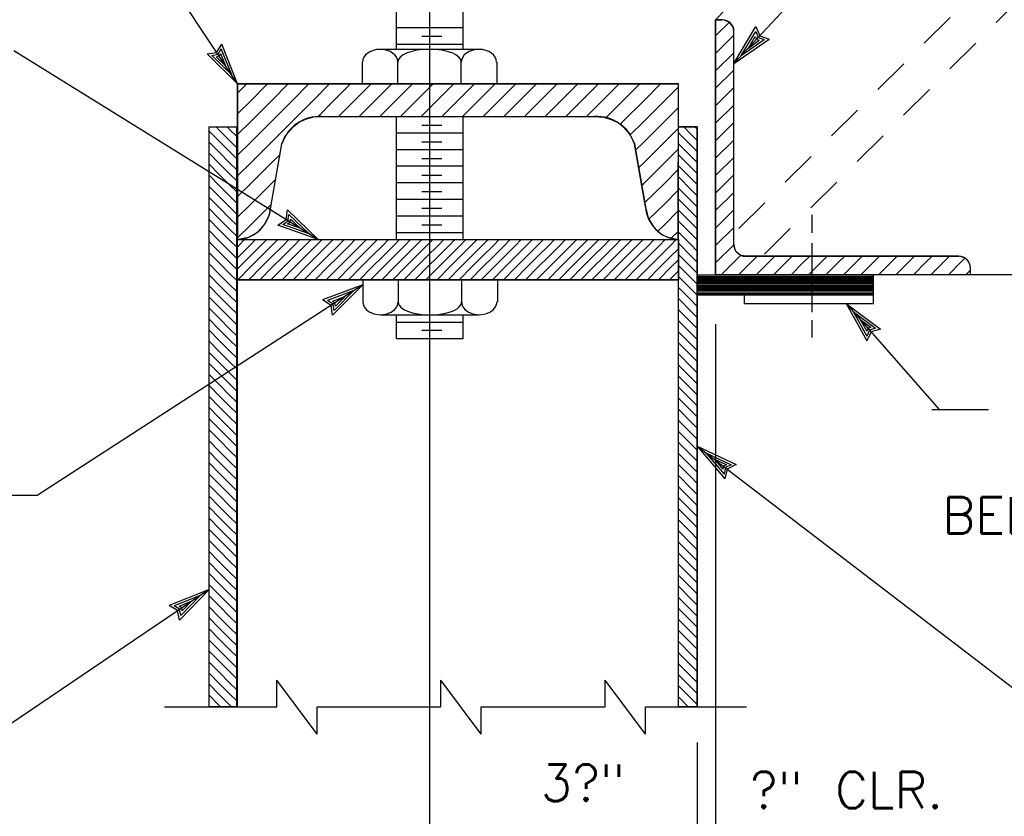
# Model space of a CAD drawing. Extents: x -27.8 to 14.2, y -21.6 to 8.4.
# Tile 26 of 30: x 5.8 to 9.1, y -4.5 to -1.8. Entities that reach past the tile are written whole.
import ezdxf
from ezdxf.enums import TextEntityAlignment as Align

# ---------------------------------------------------------------- set-up
doc = ezdxf.new("R2010")
doc.units = 0
doc.header["$MEASUREMENT"] = 0
doc.linetypes.add('HIDDEN2', pattern=[0.1875, 0.125, -0.0625])
doc.layers.add('01', color=7, linetype='CONTINUOUS')
doc.styles.add('TXT_SHX', font='txt.shx')

msp = doc.modelspace()

# ---------------------------------------------------------------- linework, layer by layer
at = {"layer": '01', "color": 7, "linetype": 'CONTINUOUS'}
for p, q in [((6.5162, -1.9996), (5.6142, -0.6396)), ((8.2202, -1.9296), (8.8272, -1.2776)), ((8.5982, -1.3176), (8.1572, -1.7796)), ((7.1762, -4.6336), (7.1762, -1.4116)), ((7.0612, -1.8806), (7.0612, -1.4646)), ((7.2902, -1.8806), (7.2902, -1.4646)), ((8.1572, -2.6546), (8.1572, -1.7796)), ((8.1572, -1.7796), (8.1802, -1.7796)), ((8.1582, -1.8336), (8.2042, -1.7886)), ((7.0612, -1.8056), (7.2902, -1.8056)), ((8.2202, -1.9296), (8.2952, -1.8026)), ((8.2202, -2.5516), (8.2202, -1.8196)), ((8.2452, -1.9026), (8.2952, -1.8196)), ((8.2952, -1.8026), (8.3092, -1.8346)), ((8.2952, -1.8196), (8.3032, -1.8406)), ((7.1482, -1.8356), (7.2172, -1.8356)), ((8.1572, -1.8346), (8.1582, -1.8336)), ((8.1582, -1.8936), (8.2182, -1.8336)), ((8.2182, -1.8336), (8.2202, -1.8316)), ((8.2202, -1.9296), (8.3412, -1.8456)), ((8.2452, -1.9026), (8.3242, -1.8476)), ((8.2702, -1.8766), (8.2932, -1.8366)), ((8.2702, -1.8766), (8.3072, -1.8496)), ((8.2932, -1.8366), (8.2982, -1.8466)), ((8.2982, -1.8466), (8.3072, -1.8496)), ((8.3032, -1.8406), (8.3242, -1.8476)), ((8.3092, -1.8346), (8.3412, -1.8456)), ((6.7932, -2.5346), (5.7482, -1.8856)), ((6.4112, -1.8966), (6.4442, -1.8916)), ((6.4442, -1.8916), (6.4622, -1.8626)), ((6.4492, -1.8976), (6.4602, -1.8796)), ((6.4962, -1.9686), (6.4602, -1.8796)), ((6.5162, -1.9996), (6.4622, -1.8626)), ((7.0052, -1.8806), (7.3442, -1.8806)), ((7.0612, -1.8626), (7.2902, -1.8626)), ((8.2182, -1.8936), (8.2202, -1.8916)), ((6.5162, -1.9996), (6.4112, -1.8966)), ((6.4272, -1.9016), (6.4492, -1.8976)), ((6.4962, -1.9686), (6.4272, -1.9016)), ((6.4422, -1.9066), (6.4532, -1.9046)), ((6.4762, -1.9386), (6.4422, -1.9066)), ((6.4532, -1.9046), (6.4582, -1.8966)), ((6.4762, -1.9386), (6.4582, -1.8966)), ((6.9452, -2.0006), (6.9452, -1.9246)), ((7.0662, -2.0006), (7.0662, -1.9246)), ((7.2842, -2.0006), (7.2842, -1.9246)), ((7.4072, -2.0006), (7.4072, -1.9246)), ((8.1572, -1.8946), (8.1582, -1.8936)), ((8.1582, -1.9536), (8.2182, -1.8936)), ((8.1572, -1.9546), (8.1582, -1.9536)), ((8.1582, -2.0136), (8.2182, -1.9536)), ((8.2182, -1.9536), (8.2202, -1.9516)), ((6.5162, -1.9996), (8.0292, -1.9996)), ((6.5162, -4.1386), (6.5162, -1.9996)), ((6.5162, -2.0316), (6.5482, -1.9996)), ((6.5612, -2.0576), (6.6192, -1.9996)), ((6.6322, -2.0576), (6.6902, -1.9996)), ((6.7032, -2.0576), (6.7612, -1.9996)), ((6.7742, -2.0576), (6.8322, -1.9996)), ((6.8452, -2.0576), (6.9032, -1.9996)), ((6.9162, -2.0576), (6.9742, -1.9996)), ((6.9872, -2.0576), (7.0452, -1.9996)), ((7.0582, -2.0576), (7.1162, -1.9996)), ((7.1292, -2.0576), (7.1872, -1.9996)), ((7.2002, -2.0576), (7.2582, -1.9996)), ((7.2712, -2.0576), (7.3292, -1.9996)), ((7.3422, -2.0576), (7.4002, -1.9996)), ((7.4132, -2.0576), (7.4712, -1.9996)), ((7.4842, -2.0576), (7.5422, -1.9996)), ((7.5552, -2.0576), (7.6132, -1.9996)), ((7.6262, -2.0576), (7.6842, -1.9996)), ((7.6972, -2.0576), (7.7552, -1.9996)), ((7.7682, -2.0576), (7.8262, -1.9996)), ((7.8392, -2.0576), (7.8972, -1.9996)), ((7.9102, -2.0576), (7.9682, -1.9996)), ((7.9812, -2.0576), (8.0282, -2.0106)), ((8.0292, -4.1386), (8.0292, -1.9996)), ((8.1572, -2.0146), (8.1582, -2.0136)), ((8.1582, -2.0736), (8.2182, -2.0136)), ((8.2182, -2.0136), (8.2202, -2.0116)), ((6.5162, -2.1026), (6.5612, -2.0576)), ((6.5612, -2.1286), (6.6322, -2.0576)), ((6.6322, -2.1286), (6.7032, -2.0576)), ((6.7032, -2.1286), (6.7742, -2.0576)), ((6.7912, -2.1126), (6.8452, -2.0576)), ((6.8622, -2.1116), (6.9162, -2.0576)), ((6.9332, -2.1116), (6.9872, -2.0576)), ((7.0042, -2.1116), (7.0582, -2.0576)), ((7.0752, -2.1116), (7.1292, -2.0576)), ((7.1462, -2.1116), (7.2002, -2.0576)), ((7.2172, -2.1116), (7.2712, -2.0576)), ((7.2882, -2.1116), (7.3422, -2.0576)), ((7.3592, -2.1116), (7.4132, -2.0576)), ((7.4302, -2.1116), (7.4842, -2.0576)), ((7.5012, -2.1116), (7.5552, -2.0576)), ((7.5722, -2.1116), (7.6262, -2.0576)), ((7.6432, -2.1116), (7.6972, -2.0576)), ((7.7142, -2.1116), (7.7682, -2.0576)), ((7.7802, -2.1166), (7.8392, -2.0576)), ((7.8392, -2.1286), (7.9102, -2.0576)), ((7.9102, -2.1286), (7.9812, -2.0576)), ((7.9812, -2.1286), (8.0282, -2.0816)), ((8.1572, -2.0746), (8.1582, -2.0736)), ((8.1582, -2.1336), (8.2182, -2.0736)), ((8.2182, -2.0736), (8.2202, -2.0716)), ((6.5162, -2.1736), (6.5612, -2.1286)), ((6.5612, -2.1996), (6.6322, -2.1286)), ((6.6322, -2.1996), (6.7032, -2.1286)), ((6.8052, -2.1116), (7.7412, -2.1116)), ((7.0612, -2.5336), (7.0612, -2.1116)), ((7.2902, -2.5356), (7.2902, -2.1116)), ((7.8292, -2.1386), (7.8392, -2.1286)), ((7.8632, -2.1756), (7.9102, -2.1286)), ((7.9102, -2.1996), (7.9812, -2.1286)), ((6.4172, -2.1476), (6.5162, -2.1476)), ((6.4182, -4.1386), (6.4182, -2.1476)), ((6.4532, -2.1966), (6.4182, -2.1616)), ((6.4532, -2.1586), (6.4422, -2.1476)), ((6.4912, -2.1966), (6.4532, -2.1586)), ((6.4912, -2.1586), (6.4802, -2.1476)), ((6.5122, -2.1796), (6.4912, -2.1586)), ((7.1482, -2.1416), (7.2172, -2.1416)), ((7.9812, -2.1996), (8.0282, -2.1526)), ((8.0942, -2.1476), (8.0292, -2.1476)), ((8.0712, -2.1706), (8.0482, -2.1476)), ((8.0942, -2.1556), (8.0862, -2.1476)), ((8.0942, -4.1386), (8.0942, -2.1476)), ((8.1572, -2.1346), (8.1582, -2.1336)), ((8.1582, -2.1936), (8.2182, -2.1336)), ((8.2182, -2.1336), (8.2202, -2.1316)), ((6.4912, -2.2346), (6.4532, -2.1966)), ((6.5122, -2.2176), (6.4912, -2.1966)), ((7.0612, -2.1676), (7.2902, -2.1676)), ((8.0332, -2.1706), (8.0292, -2.1666)), ((8.0712, -2.2086), (8.0332, -2.1706)), ((8.0942, -2.1936), (8.0712, -2.1706)), ((8.1572, -2.1946), (8.1582, -2.1936)), ((8.1582, -2.2536), (8.2182, -2.1936)), ((8.2182, -2.1936), (8.2202, -2.1916)), ((6.4532, -2.2346), (6.4182, -2.1996)), ((6.5162, -2.2446), (6.5612, -2.1996)), ((6.5612, -2.2706), (6.6322, -2.1996)), ((6.6302, -2.4216), (6.6682, -2.2056)), ((7.0612, -2.2246), (7.2902, -2.2246)), ((7.1482, -2.1986), (7.2172, -2.1986)), ((7.9162, -2.4216), (7.8782, -2.2056)), ((7.8812, -2.2286), (7.9102, -2.1996)), ((7.9102, -2.2706), (7.9812, -2.1996)), ((7.9812, -2.2706), (8.0282, -2.2236)), ((8.0332, -2.2086), (8.0292, -2.2046)), ((8.0712, -2.2466), (8.0332, -2.2086)), ((8.0942, -2.2316), (8.0712, -2.2086)), ((6.4532, -2.2726), (6.4182, -2.2376)), ((6.4912, -2.2726), (6.4532, -2.2346)), ((6.5122, -2.2556), (6.4912, -2.2346)), ((6.6322, -2.2706), (6.6622, -2.2416)), ((7.1482, -2.2556), (7.2172, -2.2556)), ((8.0332, -2.2466), (8.0292, -2.2426)), ((8.0712, -2.2846), (8.0332, -2.2466)), ((8.0942, -2.2696), (8.0712, -2.2466)), ((8.1572, -2.2546), (8.1582, -2.2536)), ((8.1582, -2.3136), (8.2182, -2.2536)), ((8.2182, -2.2536), (8.2202, -2.2516)), ((6.4532, -2.3106), (6.4182, -2.2756)), ((6.4912, -2.3106), (6.4532, -2.2726)), ((6.5122, -2.2936), (6.4912, -2.2726)), ((6.5162, -2.3156), (6.5612, -2.2706)), ((6.5612, -2.3416), (6.6322, -2.2706)), ((7.0612, -2.2816), (7.2902, -2.2816)), ((7.8922, -2.2876), (7.9102, -2.2706)), ((7.9102, -2.3416), (7.9812, -2.2706)), ((7.9812, -2.3416), (8.0282, -2.2936)), ((8.0332, -2.2846), (8.0292, -2.2806)), ((8.0712, -2.3226), (8.0332, -2.2846)), ((8.0942, -2.3076), (8.0712, -2.2846)), ((6.4532, -2.3486), (6.4182, -2.3136)), ((6.4912, -2.3486), (6.4532, -2.3106)), ((6.5122, -2.3316), (6.4912, -2.3106)), ((6.6322, -2.3416), (6.6472, -2.3266)), ((7.1482, -2.3126), (7.2172, -2.3126)), ((8.0332, -2.3226), (8.0292, -2.3186)), ((8.0712, -2.3606), (8.0332, -2.3226)), ((8.0942, -2.3456), (8.0712, -2.3226)), ((8.1572, -2.3146), (8.1582, -2.3136)), ((8.1582, -2.3736), (8.2182, -2.3136)), ((8.2182, -2.3136), (8.2202, -2.3116)), ((6.4532, -2.3866), (6.4182, -2.3516)), ((6.4912, -2.3866), (6.4532, -2.3486)), ((6.5122, -2.3696), (6.4912, -2.3486)), ((6.5162, -2.3866), (6.5612, -2.3416)), ((6.5612, -2.4126), (6.6322, -2.3416)), ((7.0612, -2.3386), (7.2902, -2.3386)), ((7.9032, -2.3476), (7.9102, -2.3416)), ((7.9132, -2.4086), (7.9812, -2.3416)), ((7.9812, -2.4126), (8.0282, -2.3646)), ((8.0332, -2.3606), (8.0292, -2.3566)), ((8.0712, -2.3986), (8.0332, -2.3606)), ((8.0942, -2.3836), (8.0712, -2.3606)), ((6.4532, -2.4246), (6.4182, -2.3896)), ((6.4912, -2.4246), (6.4532, -2.3866)), ((6.5122, -2.4076), (6.4912, -2.3866)), ((7.0612, -2.3956), (7.2902, -2.3956)), ((7.1482, -2.3696), (7.2172, -2.3696)), ((8.0332, -2.3986), (8.0292, -2.3946)), ((8.0712, -2.4366), (8.0332, -2.3986)), ((8.0942, -2.4216), (8.0712, -2.3986)), ((8.1572, -2.3746), (8.1582, -2.3736)), ((8.1582, -2.4336), (8.2182, -2.3736)), ((8.2182, -2.3736), (8.2202, -2.3716)), ((6.4532, -2.4626), (6.4182, -2.4276)), ((6.4912, -2.4626), (6.4532, -2.4246)), ((6.5122, -2.4456), (6.4912, -2.4246)), ((6.5162, -2.4576), (6.5612, -2.4126)), ((6.5612, -2.4836), (6.6322, -2.4126)), ((6.6832, -2.4656), (6.6872, -2.4326)), ((6.7932, -2.5346), (6.6872, -2.4326)), ((7.1482, -2.4266), (7.2172, -2.4266)), ((7.9282, -2.4646), (7.9812, -2.4126)), ((8.0332, -2.4366), (8.0292, -2.4326)), ((8.1572, -2.4346), (8.1582, -2.4336)), ((8.1582, -2.4936), (8.2182, -2.4336)), ((8.2182, -2.4336), (8.2202, -2.4316)), ((6.4532, -2.5006), (6.4182, -2.4656)), ((6.4912, -2.5006), (6.4532, -2.4626)), ((6.5122, -2.4836), (6.4912, -2.4626)), ((6.6542, -2.4846), (6.6832, -2.4656)), ((6.6892, -2.4706), (6.6922, -2.4486)), ((6.7622, -2.5146), (6.6922, -2.4486)), ((6.6962, -2.4746), (6.6982, -2.4646)), ((6.7312, -2.4956), (6.6982, -2.4646)), ((7.0612, -2.4526), (7.2902, -2.4526)), ((7.9812, -2.4836), (8.0282, -2.4356)), ((8.0712, -2.4746), (8.0332, -2.4366)), ((8.0942, -2.4596), (8.0712, -2.4366)), ((8.4882, -2.5116), (8.4882, -2.4496)), ((6.4912, -2.5386), (6.4532, -2.5006)), ((6.5122, -2.5216), (6.4912, -2.5006)), ((6.5162, -2.5286), (6.5612, -2.4836)), ((6.7932, -2.5346), (6.6542, -2.4846)), ((6.6712, -2.4826), (6.6892, -2.4706)), ((6.7622, -2.5146), (6.6712, -2.4826)), ((6.6872, -2.4806), (6.6962, -2.4746)), ((6.7312, -2.4956), (6.6872, -2.4806)), ((7.1482, -2.4836), (7.2172, -2.4836)), ((7.9592, -2.5056), (7.9812, -2.4836)), ((8.0332, -2.4746), (8.0292, -2.4706)), ((8.0712, -2.5126), (8.0332, -2.4746)), ((8.0942, -2.4976), (8.0712, -2.4746)), ((8.1572, -2.4946), (8.1582, -2.4936)), ((8.1582, -2.5536), (8.2182, -2.4936)), ((8.2182, -2.4936), (8.2202, -2.4916)), ((6.4532, -2.5386), (6.4182, -2.5036)), ((6.5162, -2.5346), (8.0292, -2.5346)), ((6.5202, -2.5546), (6.5402, -2.5346)), ((6.5582, -2.5546), (6.5782, -2.5346)), ((6.5962, -2.5546), (6.6162, -2.5346)), ((6.6342, -2.5546), (6.6542, -2.5346)), ((6.6722, -2.5546), (6.6922, -2.5346)), ((6.7102, -2.5546), (6.7302, -2.5346)), ((6.7482, -2.5546), (6.7682, -2.5346)), ((6.7862, -2.5546), (6.8062, -2.5346)), ((6.8242, -2.5546), (6.8442, -2.5346)), ((6.8622, -2.5546), (6.8822, -2.5346)), ((6.9002, -2.5546), (6.9202, -2.5346)), ((6.9382, -2.5546), (6.9582, -2.5346)), ((6.9762, -2.5546), (6.9962, -2.5346)), ((7.0142, -2.5546), (7.0342, -2.5346)), ((7.0522, -2.5546), (7.0722, -2.5346)), ((7.0612, -2.5096), (7.2902, -2.5096)), ((7.0902, -2.5546), (7.1102, -2.5346)), ((7.1282, -2.5546), (7.1482, -2.5346)), ((7.1662, -2.5546), (7.1862, -2.5346)), ((7.2042, -2.5546), (7.2242, -2.5346)), ((7.2422, -2.5546), (7.2622, -2.5346)), ((7.2802, -2.5546), (7.3002, -2.5346)), ((7.3182, -2.5546), (7.3382, -2.5346)), ((7.3562, -2.5546), (7.3762, -2.5346)), ((7.3942, -2.5546), (7.4142, -2.5346)), ((7.4322, -2.5546), (7.4522, -2.5346)), ((7.4702, -2.5546), (7.4902, -2.5346)), ((7.5082, -2.5546), (7.5282, -2.5346)), ((7.5462, -2.5546), (7.5662, -2.5346)), ((7.5842, -2.5546), (7.6042, -2.5346)), ((7.6222, -2.5546), (7.6422, -2.5346)), ((7.6602, -2.5546), (7.6802, -2.5346)), ((7.6982, -2.5546), (7.7182, -2.5346)), ((7.7362, -2.5546), (7.7562, -2.5346)), ((7.7742, -2.5546), (7.7942, -2.5346)), ((7.8122, -2.5546), (7.8322, -2.5346)), ((7.8502, -2.5546), (7.8702, -2.5346)), ((7.8882, -2.5546), (7.9082, -2.5346)), ((7.9262, -2.5546), (7.9462, -2.5346)), ((7.9642, -2.5546), (7.9842, -2.5346)), ((8.0022, -2.5546), (8.0222, -2.5346)), ((8.0062, -2.5286), (8.0282, -2.5066)), ((8.0332, -2.5126), (8.0292, -2.5086)), ((8.0712, -2.5506), (8.0332, -2.5126)), ((8.0942, -2.5356), (8.0712, -2.5126)), ((6.4532, -2.5766), (6.4182, -2.5416)), ((6.4912, -2.5766), (6.4532, -2.5386)), ((6.5122, -2.5596), (6.4912, -2.5386)), ((6.5162, -2.5586), (6.5202, -2.5546)), ((6.5202, -2.5926), (6.5582, -2.5546)), ((6.5582, -2.5926), (6.5962, -2.5546)), ((6.5962, -2.5926), (6.6342, -2.5546)), ((6.6342, -2.5926), (6.6722, -2.5546)), ((6.6722, -2.5926), (6.7102, -2.5546)), ((6.7102, -2.5926), (6.7482, -2.5546)), ((6.7482, -2.5926), (6.7862, -2.5546)), ((6.7862, -2.5926), (6.8242, -2.5546)), ((6.8242, -2.5926), (6.8622, -2.5546)), ((6.8622, -2.5926), (6.9002, -2.5546)), ((6.9002, -2.5926), (6.9382, -2.5546)), ((6.9382, -2.5926), (6.9762, -2.5546)), ((6.9762, -2.5926), (7.0142, -2.5546)), ((7.0142, -2.5926), (7.0522, -2.5546)), ((7.0522, -2.5926), (7.0902, -2.5546)), ((7.0902, -2.5926), (7.1282, -2.5546)), ((7.1282, -2.5926), (7.1662, -2.5546)), ((7.1662, -2.5926), (7.2042, -2.5546)), ((7.2042, -2.5926), (7.2422, -2.5546)), ((7.2422, -2.5926), (7.2802, -2.5546)), ((7.2802, -2.5926), (7.3182, -2.5546)), ((7.3182, -2.5926), (7.3562, -2.5546)), ((7.3562, -2.5926), (7.3942, -2.5546)), ((7.3942, -2.5926), (7.4322, -2.5546)), ((7.4322, -2.5926), (7.4702, -2.5546)), ((7.4702, -2.5926), (7.5082, -2.5546)), ((7.5082, -2.5926), (7.5462, -2.5546)), ((7.5462, -2.5926), (7.5842, -2.5546)), ((7.5842, -2.5926), (7.6222, -2.5546)), ((7.6222, -2.5926), (7.6602, -2.5546)), ((7.6602, -2.5926), (7.6982, -2.5546)), ((7.6982, -2.5926), (7.7362, -2.5546)), ((7.7362, -2.5926), (7.7742, -2.5546)), ((7.7742, -2.5926), (7.8122, -2.5546)), ((7.8122, -2.5926), (7.8502, -2.5546)), ((7.8502, -2.5926), (7.8882, -2.5546)), ((7.8882, -2.5926), (7.9262, -2.5546)), ((7.9262, -2.5926), (7.9642, -2.5546)), ((7.9642, -2.5926), (8.0022, -2.5546)), ((8.0022, -2.5926), (8.0292, -2.5656)), ((8.0332, -2.5506), (8.0292, -2.5466)), ((8.0712, -2.5886), (8.0332, -2.5506)), ((8.0942, -2.5736), (8.0712, -2.5506)), ((8.1572, -2.5546), (8.1582, -2.5536)), ((8.1582, -2.6136), (8.2182, -2.5536)), ((8.2182, -2.5536), (8.2202, -2.5516)), ((8.4882, -2.7836), (8.4882, -2.5466)), ((6.4532, -2.6146), (6.4182, -2.5796)), ((6.4912, -2.6146), (6.4532, -2.5766)), ((6.5122, -2.5976), (6.4912, -2.5766)), ((6.5162, -2.5966), (6.5202, -2.5926)), ((6.5202, -2.6306), (6.5582, -2.5926)), ((6.5582, -2.6306), (6.5962, -2.5926)), ((6.5962, -2.6306), (6.6342, -2.5926)), ((6.6342, -2.6306), (6.6722, -2.5926)), ((6.6722, -2.6306), (6.7102, -2.5926)), ((6.7102, -2.6306), (6.7482, -2.5926)), ((6.7482, -2.6306), (6.7862, -2.5926)), ((6.7862, -2.6306), (6.8242, -2.5926)), ((6.8242, -2.6306), (6.8622, -2.5926)), ((6.8622, -2.6306), (6.9002, -2.5926)), ((6.9002, -2.6306), (6.9382, -2.5926)), ((6.9382, -2.6306), (6.9762, -2.5926)), ((6.9762, -2.6306), (7.0142, -2.5926)), ((7.0142, -2.6306), (7.0522, -2.5926)), ((7.0522, -2.6306), (7.0902, -2.5926)), ((7.0902, -2.6306), (7.1282, -2.5926)), ((7.1282, -2.6306), (7.1662, -2.5926)), ((7.1662, -2.6306), (7.2042, -2.5926)), ((7.2042, -2.6306), (7.2422, -2.5926)), ((7.2422, -2.6306), (7.2802, -2.5926)), ((7.2802, -2.6306), (7.3182, -2.5926)), ((7.3182, -2.6306), (7.3562, -2.5926)), ((7.3562, -2.6306), (7.3942, -2.5926)), ((7.3942, -2.6306), (7.4322, -2.5926)), ((7.4322, -2.6306), (7.4702, -2.5926)), ((7.4702, -2.6306), (7.5082, -2.5926)), ((7.5082, -2.6306), (7.5462, -2.5926)), ((7.5462, -2.6306), (7.5842, -2.5926)), ((7.5842, -2.6306), (7.6222, -2.5926)), ((7.6222, -2.6306), (7.6602, -2.5926)), ((7.6602, -2.6306), (7.6982, -2.5926)), ((7.6982, -2.6306), (7.7362, -2.5926)), ((7.7362, -2.6306), (7.7742, -2.5926)), ((7.7742, -2.6306), (7.8122, -2.5926)), ((7.8122, -2.6306), (7.8502, -2.5926)), ((7.8502, -2.6306), (7.8882, -2.5926)), ((7.8882, -2.6306), (7.9262, -2.5926)), ((7.9262, -2.6306), (7.9642, -2.5926)), ((7.9642, -2.6306), (8.0022, -2.5926)), ((8.0332, -2.5886), (8.0292, -2.5846)), ((8.0712, -2.6266), (8.0332, -2.5886)), ((8.0942, -2.6116), (8.0712, -2.5886)), ((8.2182, -2.6136), (8.2442, -2.5876)), ((8.2602, -2.5916), (8.9922, -2.5916)), ((8.2782, -2.6136), (8.3002, -2.5916)), ((8.3382, -2.6136), (8.3602, -2.5916)), ((8.3982, -2.6136), (8.4202, -2.5916)), ((8.4582, -2.6136), (8.4802, -2.5916)), ((8.5182, -2.6136), (8.5402, -2.5916)), ((8.5782, -2.6136), (8.6002, -2.5916)), ((8.6382, -2.6136), (8.6602, -2.5916)), ((8.6982, -2.6136), (8.7202, -2.5916)), ((8.7582, -2.6136), (8.7802, -2.5916)), ((8.8182, -2.6136), (8.8402, -2.5916)), ((8.8782, -2.6136), (8.9002, -2.5916)), ((8.9382, -2.6136), (8.9602, -2.5916)), ((8.9982, -2.6136), (9.0122, -2.5986)), ((6.4532, -2.6526), (6.4182, -2.6176)), ((6.4912, -2.6526), (6.4532, -2.6146)), ((6.5122, -2.6356), (6.4912, -2.6146)), ((6.5162, -2.6346), (6.5202, -2.6306)), ((6.5202, -2.6686), (6.5582, -2.6306)), ((6.5582, -2.6686), (6.5962, -2.6306)), ((6.5962, -2.6686), (6.6342, -2.6306)), ((6.6342, -2.6686), (6.6722, -2.6306)), ((6.6722, -2.6686), (6.7102, -2.6306)), ((6.7102, -2.6686), (6.7482, -2.6306)), ((6.7482, -2.6686), (6.7862, -2.6306)), ((6.7862, -2.6686), (6.8242, -2.6306)), ((6.8242, -2.6686), (6.8622, -2.6306)), ((6.8622, -2.6686), (6.9002, -2.6306)), ((6.9002, -2.6686), (6.9382, -2.6306)), ((6.9382, -2.6686), (6.9762, -2.6306)), ((6.9762, -2.6686), (7.0142, -2.6306)), ((7.0142, -2.6686), (7.0522, -2.6306)), ((7.0522, -2.6686), (7.0902, -2.6306)), ((7.0902, -2.6686), (7.1282, -2.6306)), ((7.1282, -2.6686), (7.1662, -2.6306)), ((7.1662, -2.6686), (7.2042, -2.6306)), ((7.2042, -2.6686), (7.2422, -2.6306)), ((7.2422, -2.6686), (7.2802, -2.6306)), ((7.2802, -2.6686), (7.3182, -2.6306)), ((7.3182, -2.6686), (7.3562, -2.6306)), ((7.3562, -2.6686), (7.3942, -2.6306)), ((7.3942, -2.6686), (7.4322, -2.6306)), ((7.4322, -2.6686), (7.4702, -2.6306)), ((7.4702, -2.6686), (7.5082, -2.6306)), ((7.5082, -2.6686), (7.5462, -2.6306)), ((7.5462, -2.6686), (7.5842, -2.6306)), ((7.5842, -2.6686), (7.6222, -2.6306)), ((7.6222, -2.6686), (7.6602, -2.6306)), ((7.6602, -2.6686), (7.6982, -2.6306)), ((7.6982, -2.6686), (7.7362, -2.6306)), ((7.7362, -2.6686), (7.7742, -2.6306)), ((7.7742, -2.6686), (7.8122, -2.6306)), ((7.8122, -2.6686), (7.8502, -2.6306)), ((7.8502, -2.6686), (7.8882, -2.6306)), ((7.8882, -2.6686), (7.9262, -2.6306)), ((7.9262, -2.6686), (7.9642, -2.6306)), ((7.9642, -2.6686), (8.0022, -2.6306)), ((8.0022, -2.6306), (8.0292, -2.6036)), ((8.0332, -2.6266), (8.0292, -2.6226)), ((8.0712, -2.6646), (8.0332, -2.6266)), ((8.0942, -2.6496), (8.0712, -2.6266)), ((8.1572, -2.6146), (8.1582, -2.6136)), ((8.1772, -2.6546), (8.2182, -2.6136)), ((8.2372, -2.6546), (8.2782, -2.6136)), ((8.2972, -2.6546), (8.3382, -2.6136)), ((8.3572, -2.6546), (8.3982, -2.6136)), ((8.4172, -2.6546), (8.4582, -2.6136)), ((8.4772, -2.6546), (8.5182, -2.6136)), ((8.5372, -2.6546), (8.5782, -2.6136)), ((8.5972, -2.6546), (8.6382, -2.6136)), ((8.6572, -2.6546), (8.6982, -2.6136)), ((8.7172, -2.6546), (8.7582, -2.6136)), ((8.7772, -2.6546), (8.8182, -2.6136)), ((8.8372, -2.6546), (8.8782, -2.6136)), ((8.8972, -2.6546), (8.9382, -2.6136)), ((8.9572, -2.6546), (8.9982, -2.6136)), ((9.0322, -2.6546), (9.0322, -2.6316)), ((6.4532, -2.6906), (6.4182, -2.6556)), ((6.4912, -2.6906), (6.4532, -2.6526)), ((6.5122, -2.6736), (6.4912, -2.6526)), ((6.5162, -2.6726), (6.5202, -2.6686)), ((6.5542, -2.6726), (6.5582, -2.6686)), ((6.5922, -2.6726), (6.5962, -2.6686)), ((6.6302, -2.6726), (6.6342, -2.6686)), ((6.6682, -2.6726), (6.6722, -2.6686)), ((6.7062, -2.6726), (6.7102, -2.6686)), ((6.7442, -2.6726), (6.7482, -2.6686)), ((6.7822, -2.6726), (6.7862, -2.6686)), ((6.8202, -2.6726), (6.8242, -2.6686)), ((6.8582, -2.6726), (6.8622, -2.6686)), ((6.8962, -2.6726), (6.9002, -2.6686)), ((6.9342, -2.6726), (6.9382, -2.6686)), ((6.9722, -2.6726), (6.9762, -2.6686)), ((7.0102, -2.6726), (7.0142, -2.6686)), ((7.0482, -2.6726), (7.0522, -2.6686)), ((7.0862, -2.6726), (7.0902, -2.6686)), ((7.1242, -2.6726), (7.1282, -2.6686)), ((7.1622, -2.6726), (7.1662, -2.6686)), ((7.2002, -2.6726), (7.2042, -2.6686)), ((7.2382, -2.6726), (7.2422, -2.6686)), ((7.2762, -2.6726), (7.2802, -2.6686)), ((7.3142, -2.6726), (7.3182, -2.6686)), ((7.3522, -2.6726), (7.3562, -2.6686)), ((7.3902, -2.6726), (7.3942, -2.6686)), ((7.4282, -2.6726), (7.4322, -2.6686)), ((7.4662, -2.6726), (7.4702, -2.6686)), ((7.5042, -2.6726), (7.5082, -2.6686)), ((7.5422, -2.6726), (7.5462, -2.6686)), ((7.5802, -2.6726), (7.5842, -2.6686)), ((7.6182, -2.6726), (7.6222, -2.6686)), ((7.6562, -2.6726), (7.6602, -2.6686)), ((7.6942, -2.6726), (7.6982, -2.6686)), ((7.7322, -2.6726), (7.7362, -2.6686)), ((7.7702, -2.6726), (7.7742, -2.6686)), ((7.8082, -2.6726), (7.8122, -2.6686)), ((7.8462, -2.6726), (7.8502, -2.6686)), ((7.8842, -2.6726), (7.8882, -2.6686)), ((7.9222, -2.6726), (7.9262, -2.6686)), ((7.9602, -2.6726), (7.9642, -2.6686)), ((7.9982, -2.6726), (8.0022, -2.6686)), ((8.0022, -2.6686), (8.0292, -2.6416)), ((8.0332, -2.6646), (8.0292, -2.6606)), ((8.0712, -2.7026), (8.0332, -2.6646)), ((8.0942, -2.6876), (8.0712, -2.6646)), ((8.0942, -2.6556), (8.6992, -2.6556)), ((8.0942, -2.6616), (8.6992, -2.6616)), ((8.0942, -2.6646), (8.6992, -2.6646)), ((8.0942, -2.6696), (8.6992, -2.6696)), ((8.1572, -2.6546), (11.3342, -2.6546)), ((8.6992, -2.7536), (8.6992, -2.6556)), ((9.0172, -2.6546), (9.0322, -2.6396)), ((6.9462, -2.6896), (5.8282, -3.4136)), ((6.4532, -2.7286), (6.4182, -2.6936)), ((6.4912, -2.7286), (6.4532, -2.6906)), ((6.5122, -2.7116), (6.4912, -2.6906)), ((6.5162, -2.6726), (8.0292, -2.6726)), ((6.9462, -2.6896), (6.8082, -2.7416)), ((6.9462, -2.6896), (6.8422, -2.7936)), ((6.9462, -2.6726), (6.9462, -2.7486)), ((7.0672, -2.6726), (7.0672, -2.7486)), ((7.2852, -2.6726), (7.2852, -2.7486)), ((7.4082, -2.6726), (7.4082, -2.7486)), ((8.0332, -2.7026), (8.0292, -2.6986)), ((8.0712, -2.7406), (8.0332, -2.7026)), ((8.0942, -2.7256), (8.0712, -2.7026)), ((8.0942, -2.6736), (8.6992, -2.6736)), ((8.0942, -2.6776), (8.6992, -2.6776)), ((8.0942, -2.6816), (8.6992, -2.6816)), ((8.0942, -2.6866), (8.6992, -2.6866)), ((8.0942, -2.6916), (8.6992, -2.6916)), ((8.0942, -2.6956), (8.6992, -2.6956)), ((8.0942, -2.7006), (8.6992, -2.7006)), ((6.4532, -2.7666), (6.4182, -2.7316)), ((6.4912, -2.7666), (6.4532, -2.7286)), ((6.5122, -2.7496), (6.4912, -2.7286)), ((6.9152, -2.7096), (6.8252, -2.7436)), ((6.8852, -2.7296), (6.8422, -2.7466)), ((6.9152, -2.7096), (6.8472, -2.7776)), ((6.8852, -2.7296), (6.8522, -2.7626)), ((8.0332, -2.7406), (8.0292, -2.7366)), ((8.0942, -2.7046), (8.6992, -2.7046)), ((8.0942, -2.7086), (8.6992, -2.7086)), ((8.0942, -2.7136), (8.6992, -2.7136)), ((8.0942, -2.7196), (8.6992, -2.7196)), ((8.0942, -2.7236), (8.6992, -2.7236)), ((8.2552, -2.7236), (8.2552, -2.7536)), ((6.4532, -2.8046), (6.4182, -2.7696)), ((6.4912, -2.8046), (6.4532, -2.7666)), ((6.5122, -2.7876), (6.4912, -2.7666)), ((6.8372, -2.7606), (6.8082, -2.7416)), ((6.8442, -2.7556), (6.8252, -2.7436)), ((6.8422, -2.7936), (6.8372, -2.7606)), ((6.8502, -2.7516), (6.8422, -2.7466)), ((6.8472, -2.7776), (6.8442, -2.7556)), ((6.8522, -2.7626), (6.8502, -2.7516)), ((8.0712, -2.7786), (8.0332, -2.7406)), ((8.0942, -2.7636), (8.0712, -2.7406)), ((8.2552, -2.7536), (8.6992, -2.7536)), ((8.6052, -2.7536), (8.7232, -2.8416)), ((8.6052, -2.7536), (8.6762, -2.8826)), ((8.6052, -2.7536), (8.9242, -3.1176)), ((6.4912, -2.8426), (6.4532, -2.8046)), ((6.5122, -2.8256), (6.4912, -2.8046)), ((7.0062, -2.7926), (7.3452, -2.7926)), ((7.0612, -2.8746), (7.0612, -2.7926)), ((7.2902, -2.8746), (7.2902, -2.7936)), ((8.0332, -2.7786), (8.0292, -2.7746)), ((8.0712, -2.8166), (8.0332, -2.7786)), ((8.0942, -2.8016), (8.0712, -2.7786)), ((8.6292, -2.7816), (8.7062, -2.8386)), ((8.6292, -2.7816), (8.6762, -2.8656)), ((6.4532, -2.8426), (6.4182, -2.8076)), ((7.0612, -2.8176), (7.2902, -2.8176)), ((8.0332, -2.8166), (8.0292, -2.8126)), ((8.0712, -2.8546), (8.0332, -2.8166)), ((8.0942, -2.8396), (8.0712, -2.8166)), ((8.1572, -2.8246), (8.1572, -4.6806)), ((8.4882, -2.8706), (8.4882, -2.8116)), ((8.6532, -2.8086), (8.6762, -2.8486)), ((8.6532, -2.8086), (8.6902, -2.8356)), ((8.6902, -2.8356), (8.6802, -2.8396)), ((8.7062, -2.8386), (8.6852, -2.8456)), ((6.4532, -2.8806), (6.4182, -2.8456)), ((6.4912, -2.8806), (6.4532, -2.8426)), ((6.5122, -2.8636), (6.4912, -2.8426)), ((7.1482, -2.8456), (7.2172, -2.8456)), ((8.0332, -2.8546), (8.0292, -2.8506)), ((8.0712, -2.8926), (8.0332, -2.8546)), ((8.0942, -2.8776), (8.0712, -2.8546)), ((8.6802, -2.8396), (8.6762, -2.8486)), ((8.6852, -2.8456), (8.6762, -2.8656)), ((8.6912, -2.8516), (8.6762, -2.8826)), ((8.7232, -2.8416), (8.6912, -2.8516)), ((6.4532, -2.9186), (6.4182, -2.8836)), ((6.4912, -2.9186), (6.4532, -2.8806)), ((6.5122, -2.9016), (6.4912, -2.8806)), ((7.0612, -2.8746), (7.2902, -2.8746)), ((8.0332, -2.8926), (8.0292, -2.8886)), ((8.0712, -2.9306), (8.0332, -2.8926)), ((8.0942, -2.9156), (8.0712, -2.8926)), ((6.4532, -2.9566), (6.4182, -2.9216)), ((6.4912, -2.9566), (6.4532, -2.9186)), ((6.5122, -2.9396), (6.4912, -2.9186)), ((8.0332, -2.9306), (8.0292, -2.9266)), ((8.0712, -2.9686), (8.0332, -2.9306)), ((8.0942, -2.9536), (8.0712, -2.9306)), ((6.4532, -2.9946), (6.4182, -2.9596)), ((6.4912, -2.9946), (6.4532, -2.9566)), ((6.5122, -2.9776), (6.4912, -2.9566)), ((8.0332, -2.9686), (8.0292, -2.9646)), ((8.0712, -3.0066), (8.0332, -2.9686)), ((8.0942, -2.9916), (8.0712, -2.9686)), ((6.4532, -3.0326), (6.4182, -2.9976)), ((6.4912, -3.0326), (6.4532, -2.9946)), ((6.5122, -3.0156), (6.4912, -2.9946)), ((8.0332, -3.0066), (8.0292, -3.0026)), ((8.0712, -3.0446), (8.0332, -3.0066)), ((8.0942, -3.0296), (8.0712, -3.0066)), ((6.4532, -3.0706), (6.4182, -3.0356)), ((6.4912, -3.0706), (6.4532, -3.0326)), ((6.5122, -3.0536), (6.4912, -3.0326)), ((8.0332, -3.0446), (8.0292, -3.0406)), ((6.4532, -3.1086), (6.4182, -3.0736)), ((6.4912, -3.1086), (6.4532, -3.0706)), ((6.5122, -3.0916), (6.4912, -3.0706)), ((8.0712, -3.0826), (8.0332, -3.0446)), ((8.0942, -3.0676), (8.0712, -3.0446)), ((6.4912, -3.1466), (6.4532, -3.1086)), ((6.5122, -3.1296), (6.4912, -3.1086)), ((8.0332, -3.0826), (8.0292, -3.0786)), ((8.0712, -3.1206), (8.0332, -3.0826)), ((8.0942, -3.1056), (8.0712, -3.0826)), ((6.4532, -3.1466), (6.4182, -3.1116)), ((8.0332, -3.1206), (8.0292, -3.1166)), ((8.0712, -3.1586), (8.0332, -3.1206)), ((8.0942, -3.1436), (8.0712, -3.1206)), ((8.8992, -3.1176), (9.0942, -3.1176)), ((6.4532, -3.1846), (6.4182, -3.1496)), ((6.4912, -3.1846), (6.4532, -3.1466)), ((6.5122, -3.1676), (6.4912, -3.1466)), ((8.0332, -3.1586), (8.0292, -3.1546)), ((8.0712, -3.1966), (8.0332, -3.1586)), ((8.0942, -3.1816), (8.0712, -3.1586)), ((6.4532, -3.2226), (6.4182, -3.1876)), ((6.4912, -3.2226), (6.4532, -3.1846)), ((6.5122, -3.2056), (6.4912, -3.1846)), ((8.0332, -3.1966), (8.0292, -3.1926)), ((8.0712, -3.2346), (8.0332, -3.1966)), ((8.0942, -3.2196), (8.0712, -3.1966)), ((6.4532, -3.2606), (6.4182, -3.2256)), ((6.4912, -3.2606), (6.4532, -3.2226)), ((6.5122, -3.2436), (6.4912, -3.2226)), ((8.0332, -3.2346), (8.0292, -3.2306)), ((8.0712, -3.2726), (8.0332, -3.2346)), ((8.0942, -3.2576), (8.0712, -3.2346)), ((8.0942, -3.2436), (9.3732, -4.2246)), ((8.0942, -3.2436), (8.2272, -3.3066)), ((8.0942, -3.2436), (8.1892, -3.3556)), ((6.4532, -3.2986), (6.4182, -3.2636)), ((6.4912, -3.2986), (6.4532, -3.2606)), ((6.5122, -3.2816), (6.4912, -3.2606)), ((8.0332, -3.2726), (8.0292, -3.2686)), ((8.0712, -3.3106), (8.0332, -3.2726)), ((8.0942, -3.2956), (8.0712, -3.2726)), ((8.1232, -3.2666), (8.2102, -3.3076)), ((8.1232, -3.2666), (8.1862, -3.3396)), ((6.4532, -3.3366), (6.4182, -3.3016)), ((6.4912, -3.3366), (6.4532, -3.2986)), ((6.5122, -3.3196), (6.4912, -3.2986)), ((8.0332, -3.3106), (8.0292, -3.3066)), ((8.0712, -3.3486), (8.0332, -3.3106)), ((8.0942, -3.3336), (8.0712, -3.3106)), ((8.1522, -3.2876), (8.1822, -3.3226)), ((8.1522, -3.2876), (8.1942, -3.3076)), ((8.1942, -3.3076), (8.1842, -3.3126)), ((8.2102, -3.3076), (8.1912, -3.3176)), ((8.2272, -3.3066), (8.1972, -3.3226)), ((6.4532, -3.3746), (6.4182, -3.3396)), ((6.4912, -3.3746), (6.4532, -3.3366)), ((6.5122, -3.3576), (6.4912, -3.3366)), ((8.0332, -3.3486), (8.0292, -3.3446)), ((8.1842, -3.3126), (8.1822, -3.3226)), ((8.1912, -3.3176), (8.1862, -3.3396)), ((8.1972, -3.3226), (8.1892, -3.3556)), ((6.4532, -3.4126), (6.4182, -3.3776)), ((6.4912, -3.4126), (6.4532, -3.3746)), ((6.5122, -3.3956), (6.4912, -3.3746)), ((8.0712, -3.3866), (8.0332, -3.3486)), ((8.0942, -3.3716), (8.0712, -3.3486)), ((5.8282, -3.4136), (5.4632, -3.4136)), ((6.4912, -3.4506), (6.4532, -3.4126)), ((6.5122, -3.4336), (6.4912, -3.4126)), ((8.0332, -3.3866), (8.0292, -3.3826)), ((8.0712, -3.4246), (8.0332, -3.3866)), ((8.0942, -3.4096), (8.0712, -3.3866)), ((6.4532, -3.4506), (6.4182, -3.4156)), ((8.0332, -3.4246), (8.0292, -3.4206)), ((8.0712, -3.4626), (8.0332, -3.4246)), ((8.0942, -3.4476), (8.0712, -3.4246)), ((6.4532, -3.4886), (6.4182, -3.4536)), ((6.4912, -3.4886), (6.4532, -3.4506)), ((6.5122, -3.4716), (6.4912, -3.4506)), ((8.0332, -3.4626), (8.0292, -3.4586)), ((8.0712, -3.5006), (8.0332, -3.4626)), ((8.0942, -3.4856), (8.0712, -3.4626)), ((6.4532, -3.5266), (6.4182, -3.4916)), ((6.4912, -3.5266), (6.4532, -3.4886)), ((6.5122, -3.5096), (6.4912, -3.4886)), ((8.0332, -3.5006), (8.0292, -3.4966)), ((8.0712, -3.5386), (8.0332, -3.5006)), ((8.0942, -3.5236), (8.0712, -3.5006)), ((6.4532, -3.5646), (6.4182, -3.5296)), ((6.4912, -3.5646), (6.4532, -3.5266)), ((6.5122, -3.5476), (6.4912, -3.5266)), ((8.0332, -3.5386), (8.0292, -3.5346)), ((8.0712, -3.5766), (8.0332, -3.5386)), ((8.0942, -3.5616), (8.0712, -3.5386)), ((6.4532, -3.6026), (6.4182, -3.5676)), ((6.4912, -3.6026), (6.4532, -3.5646)), ((6.5122, -3.5856), (6.4912, -3.5646)), ((8.0332, -3.5766), (8.0292, -3.5726)), ((8.0712, -3.6146), (8.0332, -3.5766)), ((8.0942, -3.5996), (8.0712, -3.5766)), ((6.4532, -3.6406), (6.4182, -3.6056)), ((6.4912, -3.6406), (6.4532, -3.6026)), ((6.5122, -3.6236), (6.4912, -3.6026)), ((8.0332, -3.6146), (8.0292, -3.6106)), ((8.0712, -3.6526), (8.0332, -3.6146)), ((8.0942, -3.6376), (8.0712, -3.6146)), ((6.4532, -3.6786), (6.4182, -3.6436)), ((6.4912, -3.6786), (6.4532, -3.6406)), ((6.5122, -3.6616), (6.4912, -3.6406)), ((8.0332, -3.6526), (8.0292, -3.6486)), ((6.4532, -3.7166), (6.4182, -3.6816)), ((6.4912, -3.7166), (6.4532, -3.6786)), ((6.5122, -3.6996), (6.4912, -3.6786)), ((8.0712, -3.6906), (8.0332, -3.6526)), ((8.0942, -3.6756), (8.0712, -3.6526)), ((6.4912, -3.7546), (6.4532, -3.7166)), ((6.5122, -3.7376), (6.4912, -3.7166)), ((8.0332, -3.6906), (8.0292, -3.6866)), ((8.0712, -3.7286), (8.0332, -3.6906)), ((8.0942, -3.7136), (8.0712, -3.6906)), ((6.4182, -3.7356), (5.6272, -4.2716)), ((6.4182, -3.7356), (6.2812, -3.7906)), ((6.4182, -3.7356), (6.3162, -3.8416)), ((6.4532, -3.7546), (6.4182, -3.7196)), ((8.0332, -3.7286), (8.0292, -3.7246)), ((8.0712, -3.7666), (8.0332, -3.7286)), ((8.0942, -3.7516), (8.0712, -3.7286)), ((6.3872, -3.7566), (6.2982, -3.7926)), ((6.3582, -3.7766), (6.3152, -3.7946)), ((6.3872, -3.7566), (6.3212, -3.8256)), ((6.3582, -3.7766), (6.3262, -3.8096)), ((6.4532, -3.7926), (6.4182, -3.7576)), ((6.4912, -3.7926), (6.4532, -3.7546)), ((6.5122, -3.7756), (6.4912, -3.7546)), ((8.0332, -3.7666), (8.0292, -3.7626)), ((8.0712, -3.8046), (8.0332, -3.7666)), ((8.0942, -3.7896), (8.0712, -3.7666)), ((6.3102, -3.8086), (6.2812, -3.7906)), ((6.3172, -3.8036), (6.2982, -3.7926)), ((6.3162, -3.8416), (6.3102, -3.8086)), ((6.3242, -3.7996), (6.3152, -3.7946)), ((6.3212, -3.8256), (6.3172, -3.8036)), ((6.3262, -3.8096), (6.3242, -3.7996)), ((6.4532, -3.8306), (6.4182, -3.7956)), ((6.4912, -3.8306), (6.4532, -3.7926)), ((6.5122, -3.8136), (6.4912, -3.7926)), ((8.0332, -3.8046), (8.0292, -3.8006)), ((8.0712, -3.8426), (8.0332, -3.8046)), ((8.0942, -3.8276), (8.0712, -3.8046)), ((6.4532, -3.8686), (6.4182, -3.8336)), ((6.4912, -3.8686), (6.4532, -3.8306)), ((6.5122, -3.8516), (6.4912, -3.8306)), ((8.0332, -3.8426), (8.0292, -3.8386)), ((8.0712, -3.8806), (8.0332, -3.8426)), ((8.0942, -3.8656), (8.0712, -3.8426)), ((6.4532, -3.9066), (6.4182, -3.8716)), ((6.4912, -3.9066), (6.4532, -3.8686)), ((6.5122, -3.8896), (6.4912, -3.8686)), ((8.0332, -3.8806), (8.0292, -3.8766)), ((8.0712, -3.9186), (8.0332, -3.8806)), ((8.0942, -3.9036), (8.0712, -3.8806)), ((6.4532, -3.9446), (6.4182, -3.9096)), ((6.4912, -3.9446), (6.4532, -3.9066)), ((6.5122, -3.9276), (6.4912, -3.9066)), ((8.0332, -3.9186), (8.0292, -3.9146)), ((8.0712, -3.9566), (8.0332, -3.9186)), ((8.0942, -3.9416), (8.0712, -3.9186)), ((6.4532, -3.9826), (6.4182, -3.9476)), ((6.4912, -3.9826), (6.4532, -3.9446)), ((6.5122, -3.9656), (6.4912, -3.9446)), ((8.0332, -3.9566), (8.0292, -3.9526)), ((6.4532, -4.0206), (6.4182, -3.9856)), ((6.4912, -4.0206), (6.4532, -3.9826)), ((6.5122, -4.0036), (6.4912, -3.9826)), ((8.0712, -3.9946), (8.0332, -3.9566)), ((8.0942, -3.9796), (8.0712, -3.9566)), ((6.4912, -4.0586), (6.4532, -4.0206)), ((6.5122, -4.0416), (6.4912, -4.0206)), ((8.0332, -3.9946), (8.0292, -3.9906)), ((8.0712, -4.0326), (8.0332, -3.9946)), ((8.0942, -4.0176), (8.0712, -3.9946)), ((6.4532, -4.0586), (6.4182, -4.0236)), ((6.6512, -4.1386), (6.6512, -4.0476)), ((6.7892, -4.2326), (6.6512, -4.0476)), ((7.2142, -4.1386), (7.2142, -4.0476)), ((7.3522, -4.2326), (7.2142, -4.0476)), ((7.7782, -4.1386), (7.7782, -4.0476)), ((7.9162, -4.2326), (7.7782, -4.0476)), ((8.0332, -4.0326), (8.0292, -4.0286)), ((8.0712, -4.0706), (8.0332, -4.0326)), ((8.0942, -4.0556), (8.0712, -4.0326)), ((6.4532, -4.0966), (6.4182, -4.0616)), ((6.4912, -4.0966), (6.4532, -4.0586)), ((6.5122, -4.0796), (6.4912, -4.0586)), ((8.0332, -4.0706), (8.0292, -4.0666)), ((8.0712, -4.1086), (8.0332, -4.0706)), ((8.0942, -4.0936), (8.0712, -4.0706)), ((6.4532, -4.1346), (6.4182, -4.0996)), ((6.4912, -4.1346), (6.4532, -4.0966)), ((6.5122, -4.1176), (6.4912, -4.0966)), ((8.0332, -4.1086), (8.0292, -4.1046)), ((8.0632, -4.1386), (8.0332, -4.1086)), ((8.0942, -4.1316), (8.0712, -4.1086)), ((6.2652, -4.1386), (6.6512, -4.1386)), ((6.4192, -4.1386), (6.4182, -4.1376)), ((6.4572, -4.1386), (6.4532, -4.1346)), ((6.4952, -4.1386), (6.4912, -4.1346)), ((6.7892, -4.2326), (6.7892, -4.1386)), ((6.7892, -4.1386), (7.2142, -4.1386)), ((7.3522, -4.2326), (7.3522, -4.1386)), ((7.3522, -4.1386), (7.7782, -4.1386)), ((7.9162, -4.2326), (7.9162, -4.1386)), ((7.9162, -4.1386), (8.2632, -4.1386)), ((8.0942, -4.2616), (8.0942, -4.6806))]:
    msp.add_line(p, q, dxfattribs=at)
at = {"layer": '01', "color": 7, "linetype": 'HIDDEN2'}
for p, q in [((8.2372, -2.4966), (10.0502, -0.6836)), ((8.3252, -2.5846), (10.1382, -0.7716))]:
    msp.add_line(p, q, dxfattribs=at)
at = {"layer": '01', "color": 7, "linetype": 'CONTINUOUS'}
for points in [[(8.1572, -2.6546), (9.0322, -2.6546), (9.0322, -2.6326), (9.0302, -2.6186), (9.0232, -2.6066), (9.0092, -2.5956), (8.9922, -2.5916), (8.2602, -2.5916), (8.2462, -2.5886), (8.2362, -2.5836), (8.2282, -2.5766), (8.2232, -2.5656), (8.2202, -2.5516), (8.2202, -1.8196), (8.2172, -1.8036), (8.2052, -1.7886), (8.1882, -1.7806), (8.1802, -1.7796), (8.1572, -1.7796)], [(6.5162, -2.5346), (6.5572, -2.5246), (6.5842, -2.5086), (6.6112, -2.4786), (6.6252, -2.4486), (6.6302, -2.4216), (6.6682, -2.2056), (6.6812, -2.1766), (6.7082, -2.1456), (6.7292, -2.1296), (6.7522, -2.1196), (6.7782, -2.1126), (6.8052, -2.1116), (7.7412, -2.1116), (7.7732, -2.1136), (7.8022, -2.1226), (7.8242, -2.1336), (7.8462, -2.1516), (7.8622, -2.1726), (7.8782, -2.2056), (7.9162, -2.4216), (7.9252, -2.4606), (7.9422, -2.4886), (7.9592, -2.5056), (7.9752, -2.5176), (7.9892, -2.5246), (8.0282, -2.5346), (8.0292, -1.9996), (6.5162, -1.9996)], [(6.4182, -4.1386), (6.4182, -2.1476), (6.5122, -2.1476), (6.5122, -4.1386)], [(8.0292, -4.1386), (8.0292, -2.1476), (8.0942, -2.1476), (8.0942, -4.1386)], [(6.5162, -2.6726), (6.5162, -2.5346), (8.0292, -2.5346), (8.0292, -2.6726)]]:
    msp.add_lwpolyline(points, close=True, dxfattribs=at)
for centre, radius, start, end in [((8.1802, -1.8196), 0.04, 0, 90), ((6.7975, -2.2472), 0.1358, 86.7508, 162.1597), ((7.7489, -2.2472), 0.1358, 17.8403, 93.2492), ((6.5083, -2.4126), 0.1222, 273.6901, 355.8051), ((8.038, -2.4126), 0.1222, 184.1949, 266.3099), ((8.2602, -2.5516), 0.04, 180, 270), ((8.9922, -2.6316), 0.04, 0, 90)]:
    msp.add_arc(centre, radius, start, end, dxfattribs=at)
for centre, major_axis, ratio, start_param, end_param in [((7.0057, -1.9246), (-0.0605, 0), 0.721568, 3.141593, 6.283185), ((7.1752, -1.9246), (-0.109, 0), 0.403942, 3.141593, 6.283185), ((7.3447, -1.9246), (-0.0605, 0), 0.721568, 3.141593, 6.283185), ((7.0067, -2.7486), (-0.0605, 0), 0.721568, 0, 3.141593), ((7.1762, -2.7486), (-0.109, 0), 0.403942, 0, 3.141593), ((7.3457, -2.7486), (-0.0605, 0), 0.721568, 0, 3.141593)]:
    msp.add_ellipse(centre, major_axis=major_axis, ratio=ratio, start_param=start_param, end_param=end_param, dxfattribs=at)

# ---------------------------------------------------------------- texts
at = {"layer": '01', "color": 7, "linetype": 'CONTINUOUS', "style": 'TXT_SHX'}
for s, height, p in [('BELTING. HEAD AND JAMBS', 0.124998, (10.1045, -3.5436)), ('3?"', 0.125, (7.7016, -4.4626))]:
    msp.add_text(s, height=height, dxfattribs=at).set_placement(p, align=Align.CENTER)
msp.add_text('?" CLR.', height=0.125, dxfattribs=at).set_placement((8.2742, -4.4876))

doc.saveas('drawing.dxf')
